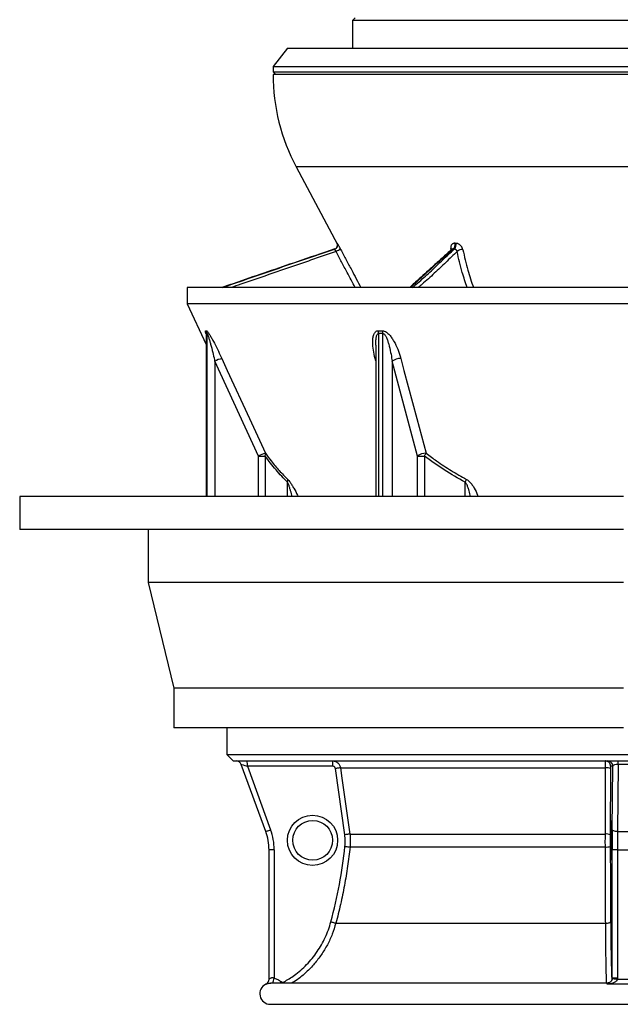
# Model space of a CAD drawing. Header units: millimetres. Extents: x 3953 to 8518, y 1316 to 11026.
# Tile 1 of 5: x 3953 to 6223, y 1316 to 5039. Entities that reach past the tile are written whole.
import ezdxf

# ---------------------------------------------------------------- set-up
doc = ezdxf.new("R2010")
doc.units = ezdxf.units.MM
doc.header["$LTSCALE"] = 5

msp = doc.modelspace()

# ---------------------------------------------------------------- linework, layer by layer
at = {"color": 7, "linetype": 'Continuous', "lineweight": 25}
for p, q in [((5220.7, 5046.1), (5210.7, 5036.1)), ((5210.7, 5036.1), (5210.7, 4931.1)), ((7228.3, 5036.1), (5210.7, 5036.1)), ((4965.7, 4931.1), (4910.7, 4861.1)), ((4965.7, 4931.1), (7477.3, 4931.1)), ((4910.7, 4861.1), (4910.7, 4841.1)), ((4910.7, 4861.1), (7530.1, 4861.1)), ((4910.7, 4841.1), (4920.7, 4831.1)), ((4910.7, 4841.1), (7560.7, 4841.1)), ((5948.9, 4831.1), (4910.7, 4831.1)), ((7560.7, 4831.1), (5948.9, 4831.1)), ((4998.4, 4481.8), (5154.4, 4188.5)), ((5144.6, 4172), (5144.4, 4172)), ((5152.9, 4193.3), (5153.1, 4193.3)), ((5589.4, 4171.2), (5589.1, 4170.9)), ((5596.3, 4172), (5592.5, 4172)), ((5597.5, 4193.3), (5601.3, 4193.3)), ((4585.7, 4026.1), (4585.7, 3965)), ((5878.5, 4026.1), (4585.7, 4026.1)), ((7885.7, 4026.1), (5878.5, 4026.1)), ((4585.7, 3965), (4657.8, 3810.1)), ((5878.5, 3965), (4585.7, 3965)), ((7885.7, 3965), (5878.5, 3965)), ((4657.8, 3850.6), (4657.8, 3236.3)), ((5299.1, 3808.1), (5299.1, 3236.3)), ((4855.4, 3389.1), (4690.7, 3747.4)), ((5456.9, 3389.1), (5360.9, 3747.4)), ((4855.4, 3389.1), (4880.8, 3389.1)), ((5456.9, 3389.1), (5482.8, 3389.1)), ((3953.2, 3236.3), (3953.2, 3111.3)), ((6235.7, 3236.3), (3953.2, 3236.3)), ((6235.7, 3111.3), (3953.2, 3111.3)), ((4438.2, 3111.3), (4438.2, 2911.3)), ((4438.2, 2911.3), (4535.7, 2511.3)), ((6235.7, 2911.3), (4438.2, 2911.3)), ((4535.7, 2511.3), (4535.7, 2361.3)), ((6235.7, 2511.3), (4535.7, 2511.3)), ((6235.7, 2361.3), (4535.7, 2361.3)), ((4735.7, 2361.3), (4735.7, 2261.1)), ((4735.7, 2261.1), (4760.7, 2236.1)), ((4735.7, 2261.1), (7735.7, 2261.1)), ((4760.7, 2236.1), (7710.7, 2236.1)), ((6215.4, 2223), (6215.4, 2236.1)), ((4883.4, 1969.5), (4790.5, 2223)), ((4813.8, 2216.1), (4901.7, 1976.3)), ((5136.5, 2216.1), (4813.8, 2216.1)), ((5181.8, 1957.1), (5146.5, 2207.5)), ((5165.7, 2210.3), (6167.8, 2210.3)), ((6186.6, 2207.5), (6185.6, 1957.1)), ((6195.3, 2216.1), (6186.8, 2216.1)), ((6193, 1976.3), (6195.3, 2216.1)), ((6215.4, 2223), (6213, 1969.5)), ((6255.9, 2223), (6215.4, 2223)), ((5201, 1959.8), (6167, 1959.8)), ((6213, 1969.5), (6258.3, 1969.5)), ((4895.7, 1410.6), (4895.7, 1900.6)), ((4915.1, 1900.6), (4895.7, 1900.6)), ((4915.1, 1900.6), (4915.1, 1414.7)), ((5201.9, 1910.9), (6167, 1910.9)), ((6192.6, 1414.8), (6192.6, 1900.6)), ((6212.6, 1900.6), (6192.6, 1900.6)), ((6212.6, 1900.6), (6258.7, 1900.6)), ((6212.6, 1900.6), (6212.6, 1414.8)), ((5148.2, 1622.9), (6168.2, 1622.9)), ((6192.5, 1412.6), (6192.6, 1414.8)), ((6212.6, 1414.8), (6192.6, 1414.8)), ((6212.6, 1414.8), (6212.4, 1410.6)), ((6172.9, 1396.1), (4901.5, 1396.1)), ((6212.4, 1410.6), (6258.9, 1410.6)), ((4900.7, 1316.1), (7570.7, 1316.1))]:
    msp.add_line(p, q, dxfattribs=at)
at = {"color": 8, "linetype": 'Continuous', "lineweight": 25}
for p, q in [((5967.9, 4481.8), (4998.4, 4481.8)), ((7472.9, 4481.8), (5967.9, 4481.8)), ((5584, 4167.5), (5582.8, 4173)), ((4658.2, 3852.3), (4658.2, 3236.3)), ((4661.7, 3236.3), (4661.7, 3852.3)), ((5309.7, 3852.3), (5309.7, 3236.3)), ((5326.1, 3236.3), (5326.1, 3852.3)), ((4690.7, 3747.4), (4690.7, 3236.3)), ((5299.1, 3749.5), (5296.8, 3758)), ((5296.8, 3758), (5299.1, 3757.9)), ((5360.9, 3747.4), (5360.9, 3236.3)), ((4855.4, 3236.3), (4855.4, 3389.1)), ((4880.8, 3389.1), (4880.8, 3236.3)), ((5456.9, 3236.3), (5456.9, 3389.1)), ((5482.8, 3389.1), (5482.8, 3236.3)), ((4965.8, 3236.3), (4965.8, 3290.1)), ((5637.3, 3236.3), (5637.3, 3290.1)), ((6192.4, 1411.5), (6192.6, 1414.8)), ((4884, 1392.5), (4884, 1392.5))]:
    msp.add_line(p, q, dxfattribs=at)
at = {"color": 7, "linetype": 'Continuous', "lineweight": 25, "flags": 128}
for points in [[(4717.2, 3758), (4738, 3712.7), (4821.3, 3531.4), (4881.8, 3399.6)], [(5393.7, 3758), (5405.8, 3712.7), (5454.3, 3531.4), (5489.5, 3399.6)], [(5165.7, 2210.3), (5165.2, 2210.2), (5164, 2210), (5162.2, 2209.8), (5159.8, 2209.4), (5156.9, 2209), (5153.7, 2208.5), (5150.1, 2208), (5146.5, 2207.5)], [(5165.7, 2210.3), (5171.3, 2170.7), (5193.6, 2012.3), (5201, 1959.8)], [(6167, 1959.8), (6167.1, 1999.5), (6167.7, 2157.9), (6167.8, 2210.3)], [(4883.4, 1969.5), (4883.8, 1969.6), (4884.8, 1970), (4886.5, 1970.7), (4888.7, 1971.5), (4891.5, 1972.6), (4894.6, 1973.8), (4898.1, 1975), (4901.7, 1976.3)], [(6213, 1969.5), (6209.2, 1969.6), (6205.5, 1970), (6202, 1970.7), (6199, 1971.5), (6196.5, 1972.6), (6194.7, 1973.8), (6193.5, 1975), (6193, 1976.3)], [(5201, 1959.8), (5200.5, 1959.8), (5199.3, 1959.6), (5197.4, 1959.3), (5195.1, 1959), (5192.2, 1958.5), (5188.9, 1958.1), (5185.4, 1957.6), (5181.8, 1957.1)], [(5182.5, 1913), (5186.2, 1912.6), (5189.7, 1912.2), (5193, 1911.9), (5195.9, 1911.6), (5198.3, 1911.3), (5200.1, 1911.1), (5201.3, 1911), (5201.9, 1910.9)], [(5129.5, 1628), (5133.1, 1627.1), (5136.5, 1626.1), (5139.7, 1625.3), (5142.5, 1624.5), (5144.8, 1623.9), (5146.6, 1623.4), (5147.7, 1623), (5148.2, 1622.9)], [(6168.2, 1622.9), (6171.9, 1623), (6175.4, 1623.4), (6178.6, 1623.9), (6181.4, 1624.5), (6183.7, 1625.3), (6185.5, 1626.1), (6186.6, 1627.1), (6187, 1628)], [(6212.4, 1410.6), (6208.6, 1411), (6204.8, 1411.3), (6201.4, 1411.7), (6198.4, 1412), (6195.9, 1412.3), (6194.1, 1412.4), (6192.9, 1412.6), (6192.5, 1412.6)]]:
    msp.add_lwpolyline(points, dxfattribs=at)
at = {"color": 8, "linetype": 'Continuous', "lineweight": 25, "flags": 128}
for points in [[(4941, 1401.9), (4938.4, 1398.8), (4936.1, 1396.1)], [(4952.4, 1400.8), (4954.2, 1397.4), (4955, 1396.1)]]:
    msp.add_lwpolyline(points, dxfattribs=at)
at = {"color": 7, "linetype": 'Continuous', "lineweight": 25}
for centre, radius in [((5060.1, 1936.1), 95), ((5060.7, 1936.1), 75)]:
    msp.add_circle(centre, radius, dxfattribs=at)
for centre, radius, start, end in [((5660.7, 4833.9), 750, 180.2137, 208), ((5139.7, 4186.2), 15, 288.5211, 324.177), ((5139.9, 4186.2), 15, 288.5568, 27.9886), ((5579.5, 4186.3), 19.4, 312.422, 21.1382), ((5583.2, 4186.3), 19.4, 312.6601, 21.0523), ((5624.8, 4144.1), 25.2, 81.4168, 134.7244), ((5172.9, 4129), 40.4, 97.8387, 125.2303), ((4633, 3852.3), 25.3, 359.8475, 24.5389), ((4636.3, 3852.2), 25.4, 0.1235, 24.7643), ((5268.7, 3852.8), 41, 359.1844, 14.091), ((5284.8, 3851.9), 41.3, 0.4431, 15.2711), ((4758.2, 3616.6), 147.2, 106.1882, 117.3027), ((5395, 3698), 60, 91.2097, 124.542), ((4923.3, 3257.4), 148.2, 106.2431, 117.2805), ((4864.8, 3396), 17.4, 336.6506, 12.0968), ((5490.9, 3339.7), 60, 91.2933, 124.5465), ((5394.3, 3453.3), 109.3, 324.0081, 330.5925), ((4945.3, 3296.1), 21.4, 343.6865, 12.2344), ((5542.1, 3338.1), 106.6, 333.2496, 339.454), ((4771.7, 2216.1), 20, 20.1363, 90), ((4622.4, 2221.1), 191.5, 358.5044, 4.4943), ((4945.2, 2221.1), 191.4, 358.5041, 4.4945), ((6166.8, 2216.1), 20, 359.9897, 89.9905), ((6175.3, 2216.1), 20, 359.9897, 89.9905), ((6171.9, 2173.2), 37.3, 66.8491, 96.2548), ((4695.1, 1900.6), 220, 0, 20.1363), ((4695.7, 1900.6), 200, 0, 20.1363), ((6171, 1922.9), 37.2, 66.8098, 96.2432), ((6171, 1958.4), 47.7, 265.0796, 287.8177), ((4900.7, 1356.1), 40, 114.6066, 270), ((4875.7, 1410.7), 20, 294.6357, 0.0853), ((4875.7, 1410.6), 20, 315.5705, 360)]:
    msp.add_arc(centre, radius, start, end, dxfattribs=at)
at = {"color": 8, "linetype": 'Continuous', "lineweight": 25}
for centre, radius, start, end in [((5139.6, 4186.2), 15, 324.1768, 27.9773), ((5581.9, 4162.9), 10.1, 49.9367, 84.7882), ((4616.3, 1476.8), 305.2, 344.6729, 348.2607), ((4875.7, 1410.7), 20, 294.6696, 315.5668)]:
    msp.add_arc(centre, radius, start, end, dxfattribs=at)
at = {"color": 7, "linetype": 'Continuous', "lineweight": 25}
for centre, major_axis, ratio, start_param, end_param in [((4814.3, 2216.1), (23.8, -6.9), 0.005862, 3.145891, 4.692108), ((6215.3, 2216.1), (20, 0.2), 0.344097, 1.559996, 3.106213), ((6198.4, 1900.6), (0, 220), 0.026186, 1.219352, 1.570796), ((6218.4, 1900.6), (0, 200), 0.028805, 1.219352, 1.570796)]:
    msp.add_ellipse(centre, major_axis=major_axis, ratio=ratio, start_param=start_param, end_param=end_param, dxfattribs=at)
msp.add_ellipse((6188.8, 1936.1), major_axis=(0, 75), ratio=0.026186, dxfattribs=at)
for points, knots in [([(5144.4, 4172), (5096.8, 4155.8), (4974, 4114.2), (4833.5, 4065.9), (4739, 4033.3), (4719.3, 4026.5), (4718.2, 4026.1)], [0, 0, 0, 0, 0.333704, 0.860336, 0.992003, 1, 1, 1, 1]), ([(5144.6, 4172), (5144.5, 4171.9), (5144.3, 4171.8), (5144.1, 4171.5), (5144.1, 4171.2), (5144.1, 4170.7), (5144.1, 4170.4), (5144.3, 4169.6), (5144.5, 4169.1), (5145, 4168.2), (5145.3, 4167.6), (5146, 4166.5), (5146.4, 4166), (5147.2, 4164.8), (5147.7, 4164.2), (5148.6, 4163.1), (5149.1, 4162.6), (5149.6, 4162.1)], [0, 0, 0, 0, 0.125, 0.125, 0.25, 0.25, 0.375, 0.375, 0.5, 0.5, 0.625, 0.625, 0.75, 0.75, 0.875, 0.875, 1, 1, 1, 1]), ([(5153.9, 4190.7), (5153.9, 4190.7), (5153.8, 4190.7), (5154, 4190.4), (5154.3, 4189.4), (5154.6, 4187.5), (5154.7, 4184.4), (5153.8, 4180.7), (5152.4, 4178.5), (5151.8, 4177.5)], [0, 0, 0, 0, 0.038305, 0.149345, 0.23474, 0.346857, 0.552007, 0.777897, 1, 1, 1, 1]), ([(5167.4, 4169.1), (5167.4, 4169.2), (5166.1, 4171.6), (5163.5, 4176.5), (5159.7, 4183.3), (5156.4, 4188.8), (5153.9, 4192.6), (5153.4, 4193), (5153.1, 4193.3)], [0, 0, 0, 0, 0.004992, 0.20085, 0.395256, 0.59355, 0.79716, 1, 1, 1, 1]), ([(5588.5, 4171.4), (5584.9, 4168.3), (5568.5, 4154.1), (5540.7, 4129.2), (5498.5, 4090.6), (5462.4, 4058), (5436.6, 4034.2), (5429.8, 4027.6), (5428.2, 4026.1)], [0, 0, 0, 0, 0.064914, 0.294456, 0.515488, 0.864271, 0.969061, 1, 1, 1, 1]), ([(5597.5, 4193.3), (5596.2, 4193.3), (5595, 4193.1), (5592.6, 4192.6), (5591.5, 4192.2), (5589.4, 4191.2), (5588.5, 4190.6), (5586.8, 4189.2), (5586, 4188.3), (5584.7, 4186.5), (5584.1, 4185.5), (5583.2, 4183.3), (5582.9, 4182.1), (5582.5, 4179.7), (5582.4, 4178.4), (5582.4, 4175.7), (5582.6, 4174.4), (5582.8, 4173)], [0, 0, 0, 0, 0.125, 0.125, 0.25, 0.25, 0.375, 0.375, 0.5, 0.5, 0.625, 0.625, 0.75, 0.75, 0.875, 0.875, 1, 1, 1, 1]), ([(5589.5, 4171.5), (5589.5, 4171.5), (5589.5, 4171.6), (5589.4, 4171.4), (5589.3, 4171.3)], [0, 0, 0, 0, 0.405115, 1, 1, 1, 1]), ([(5596.3, 4172), (5596.8, 4171.9), (5597.3, 4171.8), (5598.2, 4171.5), (5598.7, 4171.2), (5599.8, 4170.7), (5600.3, 4170.4), (5601.4, 4169.6), (5602, 4169.1), (5603.1, 4168.2), (5603.6, 4167.6), (5604.5, 4166.5), (5605, 4166), (5605.7, 4164.8), (5606.1, 4164.2), (5606.7, 4163.1), (5606.9, 4162.6), (5607.1, 4162.1)], [0, 0, 0, 0, 0.125, 0.125, 0.25, 0.25, 0.375, 0.375, 0.5, 0.5, 0.625, 0.625, 0.75, 0.75, 0.875, 0.875, 1, 1, 1, 1]), ([(5628.6, 4169.1), (5628.6, 4169.2), (5628.1, 4171.6), (5626.4, 4176.5), (5621.8, 4183.3), (5615.6, 4188.8), (5608.4, 4192.6), (5603.7, 4193), (5601.3, 4193.3)], [0, 0, 0, 0, 0.004992, 0.20085, 0.395256, 0.59355, 0.79716, 1, 1, 1, 1]), ([(4655.9, 3862.8), (4656.5, 3862.8), (4657.7, 3862.7), (4658.8, 3862.8), (4659.4, 3862.8)], [0, 0, 0, 0, 0.5, 1, 1, 1, 1]), ([(4657.7, 3852.8), (4657.7, 3852.8), (4657.7, 3852.9), (4657.8, 3852.1), (4657.9, 3851.4), (4657.8, 3850.8), (4657.8, 3850.6)], [0, 0, 0, 0, 0.226747, 0.657106, 0.871615, 1, 1, 1, 1]), ([(4661.7, 3852.3), (4661.1, 3852.2), (4660, 3852.2), (4658.8, 3852.2), (4658.2, 3852.3)], [0, 0, 0, 0, 0.500001, 1, 1, 1, 1]), ([(4659.4, 3862.8), (4659.9, 3862.6), (4661.2, 3862.1), (4665.5, 3856.7), (4671.4, 3847.5), (4678.5, 3835.3), (4688.3, 3817.3), (4700.6, 3793.2), (4711, 3771.4), (4716.4, 3759.7), (4717.2, 3758)], [0, 0, 0, 0, 0.05736, 0.128101, 0.241549, 0.354455, 0.467664, 0.712692, 0.958235, 1, 1, 1, 1]), ([(4661.7, 3852.3), (4661.9, 3852.2), (4662.1, 3852.1), (4663.1, 3850.4), (4665, 3845.5), (4668, 3836.2), (4671.4, 3824.4), (4676.5, 3805.7), (4682.6, 3781.8), (4687.7, 3760.3), (4690.3, 3749.1), (4690.7, 3747.4)], [0, 0, 0, 0, 0.020942, 0.035767, 0.088696, 0.191266, 0.306582, 0.422067, 0.701028, 0.954175, 1, 1, 1, 1]), ([(5296.8, 3758), (5294.3, 3768.4), (5289.3, 3789.3), (5287.2, 3814.9), (5288.1, 3834.5), (5290.6, 3845.9), (5294.2, 3854.1), (5298.1, 3859.1), (5302.9, 3862.3), (5306.8, 3862.7), (5308.5, 3862.8)], [0, 0, 0, 0, 0.255386, 0.510271, 0.637831, 0.764924, 0.828763, 0.892331, 0.952177, 1, 1, 1, 1]), ([(5308.5, 3862.8), (5311.2, 3862.8), (5316.6, 3862.7), (5322, 3862.8), (5324.7, 3862.8)], [0, 0, 0, 0, 0.5, 1, 1, 1, 1]), ([(5324.7, 3862.8), (5326.9, 3862.6), (5331.8, 3862.1), (5341.1, 3856.7), (5350.9, 3847.5), (5360.2, 3835.3), (5371.3, 3817.3), (5382.7, 3793.2), (5390, 3771.4), (5393.2, 3759.7), (5393.7, 3758)], [0, 0, 0, 0, 0.05736, 0.128101, 0.241549, 0.354455, 0.467664, 0.712692, 0.958235, 1, 1, 1, 1]), ([(5326.1, 3852.3), (5326.8, 3852.2), (5328, 3852.1), (5330.7, 3850.4), (5334.9, 3845.5), (5339.6, 3836.2), (5344.3, 3824.4), (5350, 3805.7), (5355.5, 3781.8), (5359.2, 3760.3), (5360.7, 3749.1), (5360.9, 3747.4)], [0, 0, 0, 0, 0.020942, 0.035766, 0.088695, 0.191266, 0.306582, 0.422067, 0.701028, 0.954175, 1, 1, 1, 1]), ([(4965.8, 3290.1), (4950.9, 3304.3), (4936.4, 3319.8), (4908.1, 3353), (4894.3, 3370.6), (4880.8, 3389.1)], [0, 0, 0, 0, 0.5, 0.5, 1, 1, 1, 1]), ([(4881.8, 3399.6), (4889.1, 3389.8), (4906.2, 3366.8), (4934.2, 3333), (4955.5, 3311.5), (4966.2, 3300.7)], [0, 0, 0, 0, 0.270503, 0.634582, 1, 1, 1, 1]), ([(5637.3, 3290.1), (5610.2, 3304.3), (5583.8, 3319.8), (5532.4, 3353), (5507.3, 3370.6), (5482.8, 3389.1)], [0, 0, 0, 0, 0.5, 0.5, 1, 1, 1, 1]), ([(5489.5, 3399.6), (5502.7, 3389.8), (5533.6, 3366.8), (5584.1, 3333), (5622.6, 3311.5), (5641.9, 3300.7)], [0, 0, 0, 0, 0.270503, 0.634582, 1, 1, 1, 1]), ([(5136, 2236.1), (5137.8, 2236.1), (5139.6, 2236), (5143.1, 2235.3), (5144.8, 2234.9), (5148.2, 2233.6), (5149.8, 2232.8), (5152.1, 2231.5), (5152.9, 2231), (5154.3, 2229.9), (5155, 2229.4), (5157.1, 2227.6), (5158.3, 2226.3), (5160.5, 2223.5), (5161.5, 2222), (5163.2, 2218.9), (5163.9, 2217.2), (5165.1, 2213.9), (5165.5, 2212.1), (5165.7, 2210.3)], [0, 0, 0, 0, 0.125, 0.125, 0.25, 0.25, 0.375, 0.375, 0.4375, 0.4375, 0.5, 0.5, 0.625, 0.625, 0.75, 0.75, 0.875, 0.875, 1, 1, 1, 1]), ([(6167.8, 2210.3), (6167.8, 2212.1), (6167.8, 2213.8), (6167.8, 2217.2), (6167.7, 2218.9), (6167.7, 2222), (6167.7, 2223.5), (6167.6, 2225.6), (6167.6, 2226.3), (6167.5, 2227.6), (6167.5, 2228.2), (6167.4, 2229.9), (6167.4, 2231), (6167.3, 2232.8), (6167.2, 2233.6), (6167.1, 2234.8), (6167.1, 2235.3), (6167, 2236), (6166.9, 2236.1), (6166.8, 2236.1)], [0, 0, 0, 0, 0.125, 0.125, 0.25, 0.25, 0.375, 0.375, 0.4375, 0.4375, 0.5, 0.5, 0.625, 0.625, 0.75, 0.75, 0.875, 0.875, 1, 1, 1, 1]), ([(5146.5, 2207.5), (5146.3, 2208.7), (5145.9, 2209.9), (5145.1, 2211.4), (5144.7, 2211.9), (5144, 2212.9), (5143.6, 2213.3), (5142.7, 2214.1), (5142.2, 2214.4), (5141.1, 2215), (5140.6, 2215.3), (5138.9, 2215.9), (5137.7, 2216.1), (5136.5, 2216.1)], [0, 0, 0, 0, 0.25, 0.25, 0.375, 0.375, 0.5, 0.5, 0.625, 0.625, 0.75, 0.75, 1, 1, 1, 1]), ([(6186.8, 2216.1), (6186.8, 2216.1), (6186.8, 2215.9), (6186.7, 2215.3), (6186.7, 2215), (6186.7, 2214.4), (6186.7, 2214.1), (6186.6, 2213.3), (6186.6, 2212.8), (6186.6, 2211.9), (6186.6, 2211.4), (6186.6, 2209.8), (6186.6, 2208.7), (6186.6, 2207.5)], [0, 0, 0, 0, 0.25, 0.25, 0.375, 0.375, 0.5, 0.5, 0.625, 0.625, 0.75, 0.75, 1, 1, 1, 1]), ([(5182.5, 1913), (5183.1, 1920.3), (5184.2, 1935), (5182.6, 1949.7), (5181.8, 1957.1)], [0, 0, 0, 0, 0.496206, 1, 1, 1, 1]), ([(5201, 1959.8), (5202.2, 1951.7), (5202.8, 1943.6), (5203.1, 1927.3), (5202.7, 1919.1), (5201.9, 1910.9)], [0, 0, 0, 0, 0.5, 0.5, 1, 1, 1, 1]), ([(6167, 1910.9), (6166.9, 1917.6), (6166.9, 1931), (6166.9, 1947.3), (6167, 1956.9), (6167, 1959.8)], [0, 0, 0, 0, 0.408253, 0.820702, 1, 1, 1, 1]), ([(6185.6, 1957.1), (6185.6, 1949.8), (6185.6, 1935.1), (6185.6, 1920.4), (6185.6, 1913)], [0, 0, 0, 0, 0.496199, 1, 1, 1, 1]), ([(5201.9, 1910.9), (5199.3, 1886.6), (5196.2, 1862.3), (5189.1, 1814), (5185.1, 1789.9), (5176.2, 1741.8), (5171.3, 1717.9), (5160.4, 1670.2), (5154.6, 1646.5), (5148.2, 1622.9)], [0, 0, 0, 0, 0.25, 0.25, 0.5, 0.5, 0.75, 0.75, 1, 1, 1, 1]), ([(6168.2, 1622.9), (6168.1, 1646.5), (6167.9, 1670.2), (6167.7, 1717.9), (6167.6, 1741.8), (6167.3, 1789.8), (6167.3, 1814), (6167.1, 1862.3), (6167, 1886.6), (6167, 1910.9)], [0, 0, 0, 0, 0.25, 0.25, 0.5, 0.5, 0.75, 0.75, 1, 1, 1, 1]), ([(6185.6, 1913), (6185.8, 1864.8), (6185.9, 1817), (6186.4, 1722), (6186.7, 1674.8), (6187, 1628)], [0, 0, 0, 0, 0.5, 0.5, 1, 1, 1, 1]), ([(4952.4, 1400.8), (4965.6, 1408.8), (4987.6, 1422.1), (5015.6, 1444.8), (5038.2, 1466.1), (5059, 1489.6), (5077.8, 1514.7), (5094.3, 1541.1), (5108.4, 1568.7), (5120.5, 1597.7), (5126.5, 1617.9), (5129.5, 1628)], [0, 0, 0, 0, 0.156705, 0.260609, 0.364513, 0.471421, 0.57833, 0.682237, 0.786143, 0.893071, 1, 1, 1, 1]), ([(4915.1, 1414.7), (4913.7, 1415.2), (4911.8, 1415.9), (4908.3, 1416.2), (4906.1, 1416), (4902.8, 1415.1), (4899.5, 1413.6), (4896.6, 1411.5), (4895.7, 1410.7), (4895.7, 1410.7), (4895.7, 1410.6)], [0, 0, 0, 0, 0.140454, 0.188728, 0.343796, 0.373456, 0.570675, 0.790725, 0.960583, 1, 1, 1, 1]), ([(4915.1, 1414.7), (4917.5, 1414.2), (4919.9, 1413.5), (4924.5, 1411.9), (4926.7, 1410.9), (4933.2, 1407.7), (4937.3, 1405), (4941, 1401.9)], [0, 0, 0, 0, 0.25, 0.25, 0.5, 0.5, 1, 1, 1, 1]), ([(4941, 1401.9), (4941.5, 1401.5), (4943, 1400.4), (4945.8, 1399.5), (4949.3, 1399.4), (4951.4, 1400.3), (4952.4, 1400.8)], [0, 0, 0, 0, 0.165049, 0.443456, 0.721731, 1, 1, 1, 1]), ([(6182.8, 1398.7), (6181.3, 1398), (6178.2, 1396.5), (6174.7, 1396.2), (6172.9, 1396.1)], [0, 0, 0, 0, 0.48396, 1, 1, 1, 1]), ([(6212.4, 1410.6), (6212, 1409.3), (6211.4, 1407.5), (6209, 1404.1), (6203.9, 1399.9), (6195.2, 1396.4), (6186.5, 1394.3), (6179.6, 1392.9), (6175.9, 1392.3), (6174.1, 1392), (6174.1, 1392)], [0, 0, 0, 0, 0.083591, 0.124661, 0.272747, 0.52247, 0.753407, 0.875036, 0.998061, 1, 1, 1, 1]), ([(6278.6, 1392.3), (6250, 1392.4), (6215.1, 1392.6), (6180.3, 1392.1), (6174.1, 1392)], [0, 0, 0, 0, 0.821755, 1, 1, 1, 1]), ([(6192.5, 1412.6), (6192.4, 1411.9), (6192.2, 1409.9), (6191.3, 1407.2), (6189.7, 1404.3), (6187.2, 1401.6), (6184.8, 1399.6), (6182.9, 1398.8), (6182.8, 1398.7)], [0, 0, 0, 0, 0.099957, 0.25823, 0.419584, 0.654513, 0.993061, 1, 1, 1, 1])]:
    msp.add_open_spline(points, degree=3, knots=knots, dxfattribs=at)
at = {"color": 8, "linetype": 'Continuous', "lineweight": 25}
for points, knots in [([(4719.1, 4026.1), (4740.2, 4033.4), (4801.9, 4054.6), (4903.5, 4089.5), (5003.3, 4123.8), (5083.2, 4151.1), (5123.7, 4164.9), (5144.2, 4171.9), (5144.6, 4172)], [0, 0, 0, 0, 0.1471839, 0.4304598, 0.7137083, 0.855336, 0.9969584, 1, 1, 1, 1]), ([(5152.9, 4193.3), (5152.9, 4193.2), (5152.8, 4193.1), (5153.1, 4192.2), (5154.1, 4190.1), (5154.4, 4189.5)], [0, 0, 0, 0, 0.1496166, 0.7723958, 1, 1, 1, 1]), ([(5592.5, 4172), (5574, 4155.8), (5526.2, 4114.2), (5474.1, 4065.9), (5438.6, 4033.3), (5431.5, 4026.5), (5431.1, 4026.1)], [0, 0, 0, 0, 0.333704, 0.860336, 0.992003, 1, 1, 1, 1]), ([(5437.4, 4026.1), (5446.1, 4033.4), (5471.3, 4054.6), (5510, 4089.5), (5545.4, 4123.8), (5574.1, 4151.1), (5588.5, 4164.9), (5596.2, 4171.9), (5596.3, 4172)], [0, 0, 0, 0, 0.147184, 0.43046, 0.713708, 0.855336, 0.996958, 1, 1, 1, 1]), ([(5592.5, 4172), (5592.3, 4172), (5591.3, 4172.1), (5590, 4172), (5589.5, 4171.4), (5589.4, 4171.2)], [0, 0, 0, 0, 0.144481, 0.765481, 1, 1, 1, 1]), ([(5149.6, 4162.1), (5129.5, 4155.3), (5089.4, 4141.8), (5009.6, 4114.2), (4909.6, 4080), (4817.3, 4048.3), (4764.7, 4030.2), (4752.8, 4026.1)], [0, 0, 0, 0, 0.151763, 0.303535, 0.607074, 0.911194, 1, 1, 1, 1]), ([(5221.1, 4026.1), (5211, 4045.1), (5193.8, 4077.3), (5169.8, 4122.6), (5156.3, 4148.9), (5149.6, 4162.1)], [0, 0, 0, 0, 0.4192884, 0.7096809, 1, 1, 1, 1]), ([(5167.4, 4169.1), (5174.1, 4156.2), (5187.6, 4130.5), (5212.8, 4082.8), (5231.3, 4048), (5242.9, 4026.1)], [0, 0, 0, 0, 0.270907, 0.541884, 1, 1, 1, 1]), ([(5607.1, 4162.1), (5599.8, 4155.3), (5585.1, 4141.8), (5556.6, 4114.2), (5521, 4080), (5485.9, 4048.3), (5464.5, 4030.2), (5459.6, 4026.1)], [0, 0, 0, 0, 0.151763, 0.303535, 0.607074, 0.911193, 1, 1, 1, 1]), ([(5644.1, 4026.1), (5637.9, 4045.1), (5627.5, 4077.3), (5615.3, 4122.6), (5609.8, 4148.9), (5607.1, 4162.1)], [0, 0, 0, 0, 0.419294, 0.7096834, 1, 1, 1, 1]), ([(5628.6, 4169.1), (5631.3, 4156.2), (5636.8, 4130.5), (5649.7, 4082.8), (5661, 4048), (5668.1, 4026.1)], [0, 0, 0, 0, 0.270905, 0.541879, 1, 1, 1, 1]), ([(4657.8, 3850.6), (4657.5, 3851.7), (4656.4, 3854.9), (4655.4, 3859), (4655, 3862.3), (4655.7, 3862.7), (4655.9, 3862.8)], [0, 0, 0, 0, 0.17144, 0.479027, 0.768595, 1, 1, 1, 1]), ([(4657.9, 3850.6), (4657.9, 3850.9), (4657.8, 3851.7), (4658, 3852.2), (4658.2, 3852.2), (4658.2, 3852.3)], [0, 0, 0, 0, 0.294775, 0.754758, 1, 1, 1, 1]), ([(5299.1, 3808.6), (5299.1, 3808.8), (5298.9, 3813.8), (5299.4, 3823.4), (5300.8, 3836.7), (5303.2, 3846.6), (5306.5, 3851.2), (5308.5, 3852.2), (5309.4, 3852.2), (5309.7, 3852.3)], [0, 0, 0, 0, 0.011467, 0.299596, 0.58997, 0.839494, 0.934564, 0.977245, 1, 1, 1, 1]), ([(4983, 3236.3), (4981.2, 3243.2), (4978.3, 3254), (4974, 3268.5), (4970.9, 3277.8), (4968.2, 3285.2), (4966.6, 3288.5), (4965.8, 3290.1)], [0, 0, 0, 0, 0.369519, 0.576661, 0.783465, 0.892132, 1, 1, 1, 1]), ([(4966.2, 3300.7), (4967.6, 3299.2), (4970.5, 3296.2), (4975.9, 3288.9), (4982.2, 3279.4), (4991.9, 3263.1), (4999.9, 3248.6), (5005.1, 3237.9), (5005.9, 3236.3)], [0, 0, 0, 0, 0.105463, 0.211441, 0.385122, 0.559286, 0.933499, 1, 1, 1, 1]), ([(5657.3, 3236.3), (5655.8, 3243.2), (5653.4, 3254), (5648.8, 3268.5), (5645, 3277.8), (5641.3, 3285.2), (5638.6, 3288.5), (5637.3, 3290.1)], [0, 0, 0, 0, 0.369518, 0.576661, 0.783465, 0.892131, 1, 1, 1, 1]), ([(5641.9, 3300.7), (5644.3, 3299.2), (5649.1, 3296.2), (5656.7, 3288.9), (5664.4, 3279.4), (5674.5, 3263.1), (5681.9, 3248.6), (5685.3, 3237.9), (5685.8, 3236.3)], [0, 0, 0, 0, 0.105463, 0.211441, 0.385121, 0.559286, 0.933499, 1, 1, 1, 1]), ([(5148.2, 1622.9), (5144, 1608.9), (5135.5, 1580.9), (5116.9, 1541.1), (5094.3, 1503.5), (5067.5, 1468.7), (5036.9, 1437.2), (5008.3, 1412.8), (4989, 1400.6), (4982, 1396.1)], [0, 0, 0, 0, 0.1521629, 0.3048117, 0.4569761, 0.6091119, 0.7617312, 0.9138684, 1, 1, 1, 1]), ([(6171.7, 1396.1), (6171.6, 1399.6), (6171.2, 1410.8), (6170.6, 1434), (6169.9, 1465), (6169.4, 1499.7), (6168.9, 1537.1), (6168.5, 1575.7), (6168.3, 1604.7), (6168.2, 1620.2), (6168.2, 1622.9)], [0, 0, 0, 0, 0.06947, 0.222337, 0.374718, 0.527131, 0.680034, 0.832446, 0.9713, 1, 1, 1, 1]), ([(6187, 1628), (6187.1, 1613.4), (6187.3, 1589), (6187.7, 1556.4), (6188.1, 1529.2), (6188.6, 1503.2), (6189.1, 1478.8), (6189.7, 1456.3), (6190.3, 1435.8), (6190.8, 1419.5), (6191.2, 1410.9), (6191.4, 1407.7)], [0, 0, 0, 0, 0.1618728, 0.2709007, 0.3799292, 0.4921438, 0.6043578, 0.7133837, 0.8224102, 0.9345995, 1, 1, 1, 1]), ([(4884, 1392.5), (4884.3, 1392.6), (4884.8, 1392.8), (4889.1, 1394.3), (4894.7, 1395.8), (4899.7, 1396), (4901.9, 1396.1)], [0, 0, 0, 0, 0.298003, 0.585578, 0.820419, 1, 1, 1, 1]), ([(6174.1, 1392), (6173.9, 1393.6), (6173.5, 1396.1), (6173.1, 1395.8), (6172.9, 1395.6)], [0, 0, 0, 0, 0.6180582, 1, 1, 1, 1]), ([(6174.1, 1392), (6174.1, 1392.1), (6174.9, 1393), (6176.6, 1394.7), (6179.4, 1396.8), (6181.6, 1398), (6182.8, 1398.7)], [0, 0, 0, 0, 0.0038101, 0.316602, 0.6132228, 1, 1, 1, 1])]:
    msp.add_open_spline(points, degree=3, knots=knots, dxfattribs=at)
at = {"color": 7, "linetype": 'Continuous', "lineweight": 25}
for points in [[(5326.1, 3852.3), (5320.7, 3852.2), (5315.2, 3852.2), (5309.7, 3852.3)], [(5129.5, 1628), (5142, 1674.8), (5163.4, 1769.1), (5177.4, 1864.8), (5182.5, 1913)]]:
    msp.add_open_spline(points, degree=3, dxfattribs=at)

doc.saveas('drawing.dxf')
